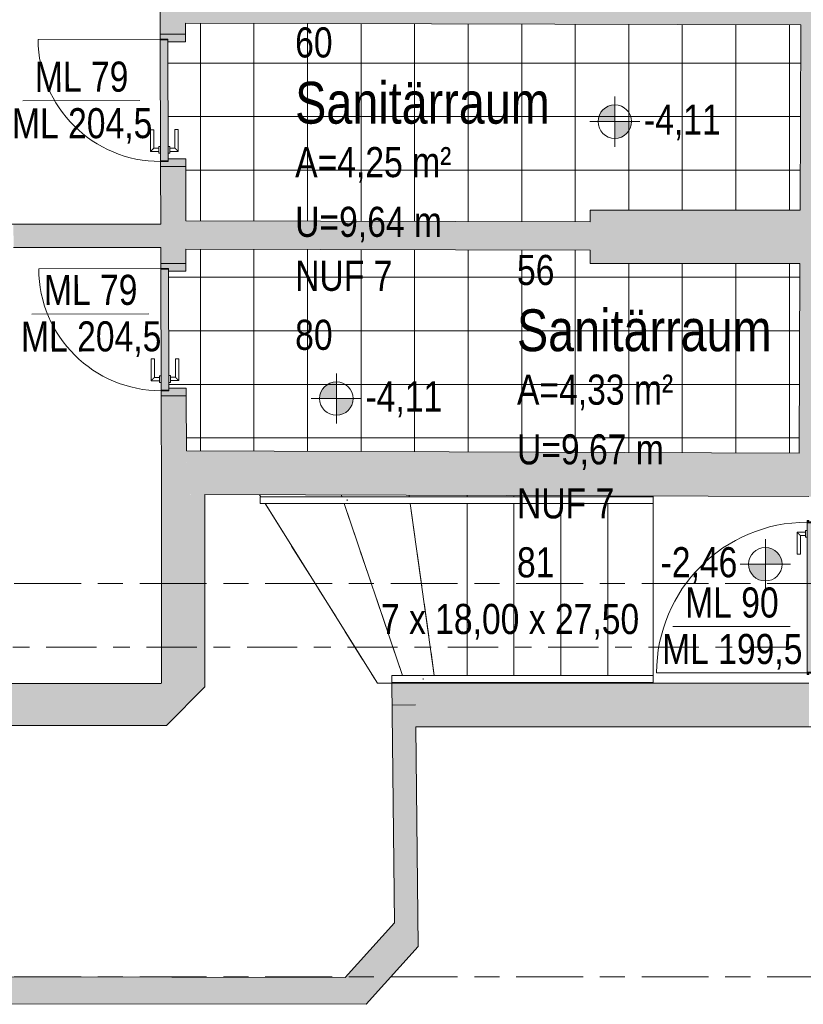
# Model space of a CAD drawing. Header units: metres. Extents: x 2 to 163, y -54 to 869.
# Tile 23 of 78: x 38.17 to 42.85, y -22.5 to -16.61. Entities that reach past the tile are written whole.
import ezdxf

# ---------------------------------------------------------------- set-up
doc = ezdxf.new("R2010")
doc.units = ezdxf.units.M
for name, pattern in [('_Rasterlinie_', [0.75, 0.4, -0.1, 0.15, -0.1]), ('_Schnittlinie_', [0.6, 0.3, -0.1, 0.1, -0.1]), ('_Verdeckte Linien_', [0.3, 0.2, -0.1])]:
    doc.linetypes.add(name, pattern=pattern)
for name, color, linetype, lineweight in [('A_Geländer', 7, 'Continuous', 5), ('A_Geschossdecken', 7, 'Continuous', 5), ('A_Geschossdecken_Oberflächenschraffur', 7, 'Continuous', 5), ('A_Hoehenkoten', 124, 'Continuous', 5), ('A_Raster', 128, 'Continuous', 5), ('A_Raum-Txt', 16, 'Continuous', 5), ('A_Symbol-S_A', 172, 'Continuous', 5), ('A_Treppe', 38, 'Continuous', 5), ('A_Tuer', 128, 'Continuous', 5), ('A_Türen_Element', 128, 'Continuous', 5), ('A_Türen_Rahmen', 128, 'Continuous', 5), ('A_Wand', 244, 'Continuous', 5), ('A_Wand_Schraff', 1, 'Continuous', 5), ('A_Öffnung', 128, 'Continuous', 5), ('Treppe - Beschriftungen', 50, 'Continuous', 5)]:
    doc.layers.add(name, color=color, linetype=linetype, lineweight=lineweight)
doc.styles.add('Arial_1', font='arial.ttf', dxfattribs={"width": 0.8, "height": 0.18})
doc.styles.add('Arial_B', font='txt', dxfattribs={"width": 0.8, "height": 0.25})
pattern_1 = [(0, (56.20742, 4.247), (0, 0.32), []), (90, (56.20742, 4.247), (-0.32, 2e-17), [])]

# ---------------------------------------------------------------- blocks, each defined once
blk = doc.blocks.new('TU DF 1 - Rahmenstock flächenbündig variabel - DL - H - 840 x 2000-8069405-AB-E-1 OK FFB')
at = {"layer": 'A_Tuer', "lineweight": 9}
h = blk.add_hatch(color=253, dxfattribs=at)
h.paths.add_polyline_path([(-0.395, 0.075), (-0.395, -0.075), (-0.35, -0.075), (-0.35, 0.03), (-0.365, 0.03), (-0.365, 0.075), (-0.3946, 0.075)], flags=0)
h.paths.add_polyline_path([(0.35, 0.03), (0.35, -0.075), (0.395, -0.0748), (0.395, 0.075), (0.365, 0.075), (0.365, 0.03)], flags=0)
blk.add_hatch(color=253, dxfattribs=at).paths.add_polyline_path([(-0.361, 0.075), (-0.361, 0.03), (0.361, 0.03), (0.361, 0.075), (-0.2538, 0.075)], flags=0)
at = {"layer": 'A_Tuer', "color": 250, "lineweight": 9}
for p, q in [((-0.305, 0.135), (-0.305, 0.085)), ((-0.175, 0.135), (-0.305, 0.135)), ((-0.305, 0.135), (-0.305, 0.085)), ((-0.175, 0.135), (-0.305, 0.135)), ((-0.175, 0.135), (-0.175, 0.115)), ((-0.175, 0.135), (-0.175, 0.115)), ((-0.395, -0.075), (-0.395, 0.075)), ((-0.315, 0.085), (-0.315, 0.075)), ((-0.315, 0.085), (-0.275, 0.085)), ((-0.285, 0.085), (-0.285, 0.115)), ((-0.285, 0.115), (-0.175, 0.115)), ((-0.285, 0.085), (-0.285, 0.115)), ((-0.285, 0.115), (-0.175, 0.115)), ((-0.275, 0.075), (-0.275, 0.085)), ((0.395, 0.075), (0.395, -0.075)), ((-0.315, 0.03), (-0.315, 0.02)), ((-0.275, 0.02), (-0.315, 0.02)), ((-0.305, 0.02), (-0.305, -0.03)), ((-0.305, 0.02), (-0.305, -0.03)), ((-0.285, -0.01), (-0.285, 0.02)), ((-0.285, -0.01), (-0.285, 0.02)), ((-0.275, 0.02), (-0.275, 0.03)), ((-0.305, -0.03), (-0.175, -0.03)), ((-0.305, -0.03), (-0.175, -0.03)), ((-0.175, -0.01), (-0.285, -0.01)), ((-0.175, -0.01), (-0.285, -0.01)), ((-0.175, -0.01), (-0.175, -0.03)), ((-0.175, -0.01), (-0.175, -0.03))]:
    blk.add_line(p, q, dxfattribs=at)
for points in [[(-0.285, 0.115), (-0.285, 0.115), (-0.2852, 0.1152), (-0.2857, 0.1157), (-0.2863, 0.1163), (-0.2869, 0.1169), (-0.2875, 0.1175), (-0.2881, 0.1181), (-0.2889, 0.1189), (-0.2898, 0.1198), (-0.2906, 0.1206), (-0.2912, 0.1212), (-0.2918, 0.1218), (-0.2924, 0.1224), (-0.293, 0.123), (-0.2937, 0.1237), (-0.2943, 0.1243), (-0.295, 0.125), (-0.2957, 0.1257), (-0.2963, 0.1263), (-0.297, 0.127), (-0.2976, 0.1276), (-0.2982, 0.1282), (-0.2988, 0.1288), (-0.2994, 0.1294), (-0.3, 0.13), (-0.3006, 0.1306), (-0.3013, 0.1313), (-0.3019, 0.1319), (-0.3025, 0.1325), (-0.3031, 0.1331), (-0.3037, 0.1337), (-0.3043, 0.1343), (-0.3048, 0.1348), (-0.305, 0.135), (-0.305, 0.135)], [(-0.285, 0.115), (-0.285, 0.115), (-0.2852, 0.1152), (-0.2857, 0.1157), (-0.2863, 0.1163), (-0.2869, 0.1169), (-0.2875, 0.1175), (-0.2881, 0.1181), (-0.2889, 0.1189), (-0.2898, 0.1198), (-0.2906, 0.1206), (-0.2912, 0.1212), (-0.2918, 0.1218), (-0.2924, 0.1224), (-0.293, 0.123), (-0.2937, 0.1237), (-0.2943, 0.1243), (-0.295, 0.125), (-0.2957, 0.1257), (-0.2963, 0.1263), (-0.297, 0.127), (-0.2976, 0.1276), (-0.2982, 0.1282), (-0.2988, 0.1288), (-0.2994, 0.1294), (-0.3, 0.13), (-0.3006, 0.1306), (-0.3013, 0.1313), (-0.3019, 0.1319), (-0.3025, 0.1325), (-0.3031, 0.1331), (-0.3037, 0.1337), (-0.3043, 0.1343), (-0.3048, 0.1348), (-0.305, 0.135), (-0.305, 0.135)], [(-0.305, -0.03), (-0.305, -0.03), (-0.3048, -0.0298), (-0.3043, -0.0293), (-0.3037, -0.0287), (-0.3031, -0.0281), (-0.3025, -0.0275), (-0.3019, -0.0269), (-0.3011, -0.0261), (-0.3002, -0.0252), (-0.2994, -0.0244), (-0.2988, -0.0238), (-0.2982, -0.0232), (-0.2976, -0.0226), (-0.297, -0.022), (-0.2963, -0.0213), (-0.2957, -0.0207), (-0.295, -0.02), (-0.2943, -0.0193), (-0.2937, -0.0187), (-0.293, -0.018), (-0.2924, -0.0174), (-0.2918, -0.0168), (-0.2912, -0.0162), (-0.2906, -0.0156), (-0.29, -0.015), (-0.2894, -0.0144), (-0.2887, -0.0137), (-0.2881, -0.0131), (-0.2875, -0.0125), (-0.2869, -0.0119), (-0.2863, -0.0113), (-0.2857, -0.0107), (-0.2852, -0.0102), (-0.285, -0.01), (-0.285, -0.01)], [(-0.305, -0.03), (-0.305, -0.03), (-0.3048, -0.0298), (-0.3043, -0.0293), (-0.3037, -0.0287), (-0.3031, -0.0281), (-0.3025, -0.0275), (-0.3019, -0.0269), (-0.3011, -0.0261), (-0.3002, -0.0252), (-0.2994, -0.0244), (-0.2988, -0.0238), (-0.2982, -0.0232), (-0.2976, -0.0226), (-0.297, -0.022), (-0.2963, -0.0213), (-0.2957, -0.0207), (-0.295, -0.02), (-0.2943, -0.0193), (-0.2937, -0.0187), (-0.293, -0.018), (-0.2924, -0.0174), (-0.2918, -0.0168), (-0.2912, -0.0162), (-0.2906, -0.0156), (-0.29, -0.015), (-0.2894, -0.0144), (-0.2887, -0.0137), (-0.2881, -0.0131), (-0.2875, -0.0125), (-0.2869, -0.0119), (-0.2863, -0.0113), (-0.2857, -0.0107), (-0.2852, -0.0102), (-0.285, -0.01), (-0.285, -0.01)]]:
    blk.add_open_spline(points, degree=3, knots=[0, 0, 0, 0, 0.083333, 0.125, 0.166667, 0.208333, 0.229167, 0.25, 0.291667, 0.333333, 0.354167, 0.375, 0.395833, 0.416667, 0.4375, 0.458333, 0.479167, 0.5, 0.520833, 0.541667, 0.5625, 0.583333, 0.604167, 0.625, 0.645833, 0.666667, 0.6875, 0.708333, 0.75, 0.770833, 0.791667, 0.833333, 0.875, 0.916667, 1, 1, 1, 1], dxfattribs=at)
at = {"layer": 'A_Türen_Element', "color": 250, "lineweight": 9}
for p, q in [((-0.361, 0.075), (0.361, 0.075)), ((-0.361, 0.03), (-0.361, 0.075)), ((0.361, 0.075), (0.361, 0.03)), ((0.361, 0.03), (-0.361, 0.03))]:
    blk.add_line(p, q, dxfattribs=at)
at = {"layer": 'A_Türen_Rahmen', "color": 250, "lineweight": 9}
for p, q in [((-0.365, 0.075), (-0.395, 0.075)), ((-0.365, 0.03), (-0.365, 0.075)), ((0.395, 0.075), (0.365, 0.075)), ((0.365, 0.075), (0.365, 0.03)), ((-0.35, 0.03), (-0.365, 0.03)), ((-0.35, -0.075), (-0.35, 0.03)), ((0.365, 0.03), (0.35, 0.03)), ((0.35, 0.03), (0.35, -0.075)), ((-0.395, -0.075), (-0.35, -0.075)), ((0.35, -0.075), (0.395, -0.075))]:
    blk.add_line(p, q, dxfattribs=at)
at = {"layer": 'A_Öffnung', "color": 250, "lineweight": 9}
blk.add_line((0.365, 0.075), (0.365, 0.805), dxfattribs=at)
blk.add_arc((0.365, 0.075), 0.73, 90, 180, dxfattribs=at)
blk = doc.blocks.new('TU DF 1 - Stahl-Eckzarge flächenbündig - DL - 900 x 1980-8580525-AB-E-1 OK FFB')
at = {"layer": 'A_Tuer', "lineweight": 9}
h = blk.add_hatch(color=253, dxfattribs=at)
h.paths.add_polyline_path([(0.46, -0.17), (0.458, -0.17), (0.458, -0.178), (0.452, -0.178), (0.452, -0.133), (0.437, -0.133), (0.437, -0.092), (0.448, -0.092), (0.448, -0.1), (0.45, -0.1), (0.45, -0.09), (0.435, -0.09), (0.435, -0.135), (0.45, -0.135), (0.45, -0.18), (0.46, -0.18)], flags=0)
h.paths.add_polyline_path([(-0.435, -0.135), (-0.435, -0.09), (-0.45, -0.09), (-0.45, -0.1), (-0.448, -0.1), (-0.448, -0.092), (-0.437, -0.092), (-0.437, -0.133), (-0.452, -0.133), (-0.452, -0.178), (-0.458, -0.178), (-0.458, -0.17), (-0.46, -0.17), (-0.46, -0.18), (-0.45, -0.18), (-0.45, -0.135)], flags=0)
blk.add_hatch(color=253, dxfattribs=at).paths.add_polyline_path([(0.446, -0.135), (-0.446, -0.135), (-0.446, -0.18), (0.446, -0.18)], flags=0)
at = {"layer": 'A_Tuer', "color": 250, "lineweight": 9}
for p, q in [((-0.39, -0.075), (-0.39, -0.125)), ((-0.26, -0.075), (-0.39, -0.075)), ((-0.39, -0.075), (-0.39, -0.125)), ((-0.26, -0.075), (-0.39, -0.075)), ((-0.37, -0.125), (-0.37, -0.095)), ((-0.37, -0.095), (-0.26, -0.095)), ((-0.37, -0.125), (-0.37, -0.095)), ((-0.37, -0.095), (-0.26, -0.095)), ((-0.26, -0.075), (-0.26, -0.095)), ((-0.26, -0.075), (-0.26, -0.095)), ((-0.4, -0.125), (-0.4, -0.135)), ((-0.4, -0.125), (-0.36, -0.125)), ((-0.36, -0.135), (-0.36, -0.125)), ((-0.4, -0.18), (-0.4, -0.19)), ((-0.36, -0.19), (-0.4, -0.19)), ((-0.39, -0.19), (-0.39, -0.24)), ((-0.39, -0.19), (-0.39, -0.24)), ((-0.37, -0.22), (-0.37, -0.19)), ((-0.37, -0.22), (-0.37, -0.19)), ((-0.26, -0.22), (-0.37, -0.22)), ((-0.26, -0.22), (-0.37, -0.22)), ((-0.36, -0.19), (-0.36, -0.18)), ((-0.26, -0.22), (-0.26, -0.24)), ((-0.26, -0.22), (-0.26, -0.24)), ((-0.39, -0.24), (-0.26, -0.24)), ((-0.39, -0.24), (-0.26, -0.24))]:
    blk.add_line(p, q, dxfattribs=at)
for points in [[(-0.37, -0.095), (-0.37, -0.095), (-0.3702, -0.0948), (-0.3707, -0.0943), (-0.3713, -0.0937), (-0.3719, -0.0931), (-0.3725, -0.0925), (-0.3731, -0.0919), (-0.3739, -0.0911), (-0.3748, -0.0902), (-0.3756, -0.0894), (-0.3762, -0.0888), (-0.3768, -0.0882), (-0.3774, -0.0876), (-0.378, -0.087), (-0.3787, -0.0863), (-0.3793, -0.0857), (-0.38, -0.085), (-0.3807, -0.0843), (-0.3813, -0.0837), (-0.382, -0.083), (-0.3826, -0.0824), (-0.3832, -0.0818), (-0.3838, -0.0812), (-0.3844, -0.0806), (-0.385, -0.08), (-0.3856, -0.0794), (-0.3863, -0.0787), (-0.3869, -0.0781), (-0.3875, -0.0775), (-0.3881, -0.0769), (-0.3887, -0.0763), (-0.3893, -0.0757), (-0.3898, -0.0752), (-0.39, -0.075), (-0.39, -0.075)], [(-0.37, -0.095), (-0.37, -0.095), (-0.3702, -0.0948), (-0.3707, -0.0943), (-0.3713, -0.0937), (-0.3719, -0.0931), (-0.3725, -0.0925), (-0.3731, -0.0919), (-0.3739, -0.0911), (-0.3748, -0.0902), (-0.3756, -0.0894), (-0.3762, -0.0888), (-0.3768, -0.0882), (-0.3774, -0.0876), (-0.378, -0.087), (-0.3787, -0.0863), (-0.3793, -0.0857), (-0.38, -0.085), (-0.3807, -0.0843), (-0.3813, -0.0837), (-0.382, -0.083), (-0.3826, -0.0824), (-0.3832, -0.0818), (-0.3838, -0.0812), (-0.3844, -0.0806), (-0.385, -0.08), (-0.3856, -0.0794), (-0.3863, -0.0787), (-0.3869, -0.0781), (-0.3875, -0.0775), (-0.3881, -0.0769), (-0.3887, -0.0763), (-0.3893, -0.0757), (-0.3898, -0.0752), (-0.39, -0.075), (-0.39, -0.075)], [(-0.39, -0.24), (-0.39, -0.24), (-0.3898, -0.2398), (-0.3893, -0.2393), (-0.3887, -0.2387), (-0.3881, -0.2381), (-0.3875, -0.2375), (-0.3869, -0.2369), (-0.3861, -0.2361), (-0.3852, -0.2352), (-0.3844, -0.2344), (-0.3838, -0.2338), (-0.3832, -0.2332), (-0.3826, -0.2326), (-0.382, -0.232), (-0.3813, -0.2313), (-0.3807, -0.2307), (-0.38, -0.23), (-0.3793, -0.2293), (-0.3787, -0.2287), (-0.378, -0.228), (-0.3774, -0.2274), (-0.3768, -0.2268), (-0.3762, -0.2262), (-0.3756, -0.2256), (-0.375, -0.225), (-0.3744, -0.2244), (-0.3737, -0.2237), (-0.3731, -0.2231), (-0.3725, -0.2225), (-0.3719, -0.2219), (-0.3713, -0.2213), (-0.3707, -0.2207), (-0.3702, -0.2202), (-0.37, -0.22), (-0.37, -0.22)], [(-0.39, -0.24), (-0.39, -0.24), (-0.3898, -0.2398), (-0.3893, -0.2393), (-0.3887, -0.2387), (-0.3881, -0.2381), (-0.3875, -0.2375), (-0.3869, -0.2369), (-0.3861, -0.2361), (-0.3852, -0.2352), (-0.3844, -0.2344), (-0.3838, -0.2338), (-0.3832, -0.2332), (-0.3826, -0.2326), (-0.382, -0.232), (-0.3813, -0.2313), (-0.3807, -0.2307), (-0.38, -0.23), (-0.3793, -0.2293), (-0.3787, -0.2287), (-0.378, -0.228), (-0.3774, -0.2274), (-0.3768, -0.2268), (-0.3762, -0.2262), (-0.3756, -0.2256), (-0.375, -0.225), (-0.3744, -0.2244), (-0.3737, -0.2237), (-0.3731, -0.2231), (-0.3725, -0.2225), (-0.3719, -0.2219), (-0.3713, -0.2213), (-0.3707, -0.2207), (-0.3702, -0.2202), (-0.37, -0.22), (-0.37, -0.22)]]:
    blk.add_open_spline(points, degree=3, knots=[0, 0, 0, 0, 0.083333, 0.125, 0.166667, 0.208333, 0.229167, 0.25, 0.291667, 0.333333, 0.354167, 0.375, 0.395833, 0.416667, 0.4375, 0.458333, 0.479167, 0.5, 0.520833, 0.541667, 0.5625, 0.583333, 0.604167, 0.625, 0.645833, 0.666667, 0.6875, 0.708333, 0.75, 0.770833, 0.791667, 0.833333, 0.875, 0.916667, 1, 1, 1, 1], dxfattribs=at)
at = {"layer": 'A_Türen_Element', "color": 250, "lineweight": 9}
for p, q in [((0.446, -0.135), (-0.446, -0.135)), ((-0.446, -0.135), (-0.446, -0.18)), ((0.446, -0.18), (0.446, -0.135)), ((-0.446, -0.18), (0.446, -0.18))]:
    blk.add_line(p, q, dxfattribs=at)
at = {"layer": 'A_Türen_Rahmen', "color": 250, "lineweight": 9}
for p, q in [((-0.45, -0.09), (-0.435, -0.09)), ((-0.45, -0.1), (-0.45, -0.09)), ((-0.448, -0.1), (-0.45, -0.1)), ((-0.448, -0.092), (-0.448, -0.1)), ((-0.437, -0.092), (-0.448, -0.092)), ((-0.437, -0.133), (-0.437, -0.092)), ((-0.435, -0.09), (-0.435, -0.135)), ((0.435, -0.09), (0.45, -0.09)), ((0.435, -0.135), (0.435, -0.09)), ((0.437, -0.092), (0.437, -0.133)), ((0.448, -0.092), (0.437, -0.092)), ((0.448, -0.1), (0.448, -0.092)), ((0.45, -0.1), (0.448, -0.1)), ((0.45, -0.09), (0.45, -0.1)), ((-0.46, -0.17), (-0.458, -0.17)), ((-0.46, -0.18), (-0.46, -0.17)), ((-0.458, -0.17), (-0.458, -0.178)), ((-0.452, -0.133), (-0.437, -0.133)), ((-0.452, -0.178), (-0.452, -0.133)), ((-0.45, -0.135), (-0.45, -0.18)), ((-0.435, -0.135), (-0.45, -0.135)), ((0.45, -0.135), (0.435, -0.135)), ((0.437, -0.133), (0.452, -0.133)), ((0.45, -0.18), (0.45, -0.135)), ((0.452, -0.133), (0.452, -0.178)), ((0.458, -0.17), (0.46, -0.17)), ((0.458, -0.178), (0.458, -0.17)), ((0.46, -0.17), (0.46, -0.18)), ((-0.45, -0.18), (-0.46, -0.18)), ((-0.458, -0.178), (-0.452, -0.178)), ((0.46, -0.18), (0.45, -0.18)), ((0.452, -0.178), (0.458, -0.178))]:
    blk.add_line(p, q, dxfattribs=at)
at = {"layer": 'A_Öffnung', "color": 250, "lineweight": 9}
blk.add_line((0.45, -0.18), (0.45, -1.08), dxfattribs=at)
blk.add_arc((0.45, -0.18), 0.9, 180, 270, dxfattribs=at)
blk = doc.blocks.new('Typ des oberen Holms - Oberer Geländerholm_Innen_-8098315-AB-E-1 OK FFB')
at = {"layer": 'A_Geländer', "color": 250, "lineweight": 9}
for p, q in [((-16.2682, -20.5332), (-16.4887, -20.5332)), ((-16.4887, -20.5732), (-16.2682, -20.5732)), ((-16.3015, -20.5512), (-16.3015, -20.5553))]:
    blk.add_line(p, q, dxfattribs=at)
at = {"layer": 'A_Geländer', "color": 250, "lineweight": 9, "flags": 128}
blk.add_lwpolyline([(-16.4887, -20.5551), (-16.4887, -20.5532), (-16.4887, -20.5514)], dxfattribs=at)
blk = doc.blocks.new('Typ des oberen Holms - Oberer Geländerholm_Innen_-V10-AB-E-1 OK FFB')
at = {"layer": 'A_Geländer', "color": 250, "lineweight": 9}
for p, q in [((-16.4887, -20.5332), (-16.4887, -20.5732)), ((-16.4887, -20.5332), (-15.1987, -20.5332)), ((-15.1987, -20.5332), (-14.9266, -20.5332)), ((-14.9266, -20.5332), (-14.9266, -20.5732)), ((-16.4887, -20.5732), (-15.1987, -20.5732)), ((-15.1987, -20.5732), (-14.9266, -20.5732))]:
    blk.add_line(p, q, dxfattribs=at)
blk = doc.blocks.new('Typ des oberen Holms - Oberer Geländerholm_Innen_-8098327-AB-E-1 OK FFB')
at = {"layer": 'A_Geländer', "color": 250, "lineweight": 9}
for p, q in [((-16.7113, -19.4642), (-17.2748, -19.4642)), ((-17.2748, -19.5042), (-16.7113, -19.5042))]:
    blk.add_line(p, q, dxfattribs=at)
at = {"layer": 'A_Geländer', "color": 250, "lineweight": 9, "flags": 128}
for points in [[(-17.2748, -19.4863), (-17.2748, -19.4842), (-17.2748, -19.4821)], [(-16.7551, -19.4803), (-16.7559, -19.4842), (-16.7551, -19.4881)]]:
    blk.add_lwpolyline(points, dxfattribs=at)
blk = doc.blocks.new('Typ des oberen Holms - Oberer Geländerholm_Innen_-V11-AB-E-1 OK FFB')
at = {"layer": 'A_Geländer', "color": 250, "lineweight": 9}
for p, q in [((-17.2748, -19.4642), (-17.2748, -19.5042)), ((-17.2748, -19.4642), (-15.1195, -19.4642)), ((-15.1195, -19.4642), (-14.9266, -19.4642)), ((-14.9266, -19.4642), (-14.9266, -19.5042)), ((-17.2748, -19.5042), (-15.1195, -19.5042)), ((-15.1195, -19.5042), (-14.9266, -19.5042))]:
    blk.add_line(p, q, dxfattribs=at)
blk = doc.blocks.new('Beschriftung Türen DL oder ML - Durchgangslichte mit Kennzeichen-6113498-AB-E-1 OK FFB')
at = {"layer": 'A_Tuer'}
blk.add_line((0, 0.003493), (0, -0.003507), dxfattribs=at)
blk = doc.blocks.new('Höhenkoten - Kreuz gefüllt-6114407-AB-E-1 OK FFB')
at = {"layer": 'A_Hoehenkoten'}
h = blk.add_hatch(color=256, dxfattribs=at)
edge = h.paths.add_edge_path(flags=0)
edge.add_line((0.001, 0.0014), (0, 0.0014))
edge.add_line((0, 0.0014), (0, 0.0024))
edge.add_arc((0, 0.0014), 0.001, 0, 90, ccw=False)
h = blk.add_hatch(color=256, dxfattribs=at)
edge = h.paths.add_edge_path(flags=0)
edge.add_line((-0.001, 0.0014), (0, 0.0014))
edge.add_line((0, 0.0014), (0, 0.0004))
edge.add_arc((0, 0.0014), 0.001, 180, 270, ccw=False)
for p, q in [((0, 0.0029), (0, -0.0001)), ((0, 0.0014), (0, 0.0024)), ((0, 0.0024), (0, 0.0014)), ((0, 0.0024), (0, 0.0014)), ((0, 0.0014), (0, 0.0024)), ((-0.0015, 0.0014), (0.0015, 0.0014)), ((-0.001, 0.0014), (0, 0.0014)), ((0, 0.0014), (-0.001, 0.0014)), ((0, 0.0014), (-0.001, 0.0014)), ((-0.001, 0.0014), (0, 0.0014)), ((0.001, 0.0014), (0, 0.0014)), ((0, 0.0014), (0, 0.0004)), ((0, 0.0004), (0, 0.0014)), ((0, 0.0014), (0.001, 0.0014)), ((0, 0.0014), (0.001, 0.0014)), ((0.001, 0.0014), (0, 0.0014)), ((0, 0.0014), (0, 0.0004)), ((0, 0.0004), (0, 0.0014))]:
    blk.add_line(p, q, dxfattribs=at)
for start, end in [(90, 180), (90, 180), (360, 90), (360, 90), (180, 270), (180, 270), (270, 0), (270, 360)]:
    blk.add_arc((0, 0.0014), 0.001, start, end, dxfattribs=at)

msp = doc.modelspace()

# ---------------------------------------------------------------- hatches: boundary and pattern name
at = {"layer": 'A_Geschossdecken_Oberflächenschraffur'}
h = msp.add_hatch(dxfattribs=at)
h.set_pattern_fill('FP_1', color=9, style=0, pattern_type=2)
h.set_pattern_definition(pattern_1)
h.paths.add_polyline_path([(41.5768, -17.8211), (41.5774, -17.7511), (42.831, -17.7511), (42.8355, -16.6435), (39.1578, -16.634), (39.1576, -16.7452), (39.0529, -16.7455), (39.0548, -17.3705), (39.0646, -17.3712), (39.0646, -17.3805), (39.0946, -17.3804), (39.0949, -17.2704), (39.1143, -17.2704), (39.1143, -17.4003), (39.0646, -17.4005), (39.0646, -17.4105), (39.0547, -17.4105), (39.0548, -17.4455), (39.1598, -17.4452), (39.1612, -17.8156), (39.4549, -17.8163)], flags=0)
h.paths.add_polyline_path([(39.0099, -17.4606), (39.0548, -17.4605), (39.0548, -17.4565), (39.0099, -17.4566), (39.0099, -17.4605)], flags=0)
h.paths.add_polyline_path([(39.0099, -16.7346), (39.0529, -16.7345), (39.0529, -16.7305), (39.0099, -16.7306), (39.0099, -16.7345)], flags=0)
h = msp.add_hatch(dxfattribs=at)
h.set_pattern_fill('FP_1', color=9, style=0, pattern_type=2)
h.set_pattern_definition(pattern_1)
h.paths.add_polyline_path([(41.5768, -17.8211), (41.5774, -17.7511), (42.831, -17.7511), (42.8355, -16.6435), (39.1578, -16.634), (39.1576, -16.7452), (39.0529, -16.7455), (39.0548, -17.3705), (39.0646, -17.3712), (39.0646, -17.3805), (39.0946, -17.3804), (39.0949, -17.2704), (39.1143, -17.2704), (39.1143, -17.4003), (39.0646, -17.4005), (39.0646, -17.4105), (39.0547, -17.4105), (39.0548, -17.4455), (39.1598, -17.4452), (39.1612, -17.8156), (39.4549, -17.8163)], flags=0)
h.paths.add_polyline_path([(39.0099, -17.4606), (39.0548, -17.4605), (39.0548, -17.4565), (39.0099, -17.4566), (39.0099, -17.4605)], flags=0)
h.paths.add_polyline_path([(39.0099, -16.7346), (39.0529, -16.7345), (39.0529, -16.7305), (39.0099, -16.7306), (39.0099, -16.7345)], flags=0)
h = msp.add_hatch(dxfattribs=at)
h.set_pattern_fill('FP_1', color=9, style=0, pattern_type=2)
h.set_pattern_definition(pattern_1)
h.paths.add_polyline_path([(42.825, -19.2034), (42.8297, -18.0711), (41.5768, -18.0711), (41.5768, -17.9911), (39.1614, -17.9856), (39.1612, -18.1152), (39.0565, -18.1155), (39.0583, -18.7405), (39.0681, -18.7412), (39.0682, -18.7505), (39.0981, -18.7504), (39.0985, -18.6404), (39.1179, -18.6404), (39.1179, -18.7703), (39.0682, -18.7705), (39.0682, -18.7805), (39.0582, -18.7805), (39.0584, -18.8155), (39.1633, -18.8152), (39.165, -19.1906), (42.8239, -19.2034)], flags=0)
h.paths.add_polyline_path([(39.0134, -18.8306), (39.0584, -18.8305), (39.0583, -18.8265), (39.0134, -18.8266), (39.0134, -18.8305)], flags=0)
h.paths.add_polyline_path([(39.0134, -18.1046), (39.0565, -18.1045), (39.0565, -18.1005), (39.0134, -18.1006), (39.0134, -18.1045)], flags=0)
h = msp.add_hatch(dxfattribs=at)
h.set_pattern_fill('FP_1', color=9, style=0, pattern_type=2)
h.set_pattern_definition(pattern_1)
h.paths.add_polyline_path([(42.825, -19.2034), (42.8297, -18.0711), (41.5768, -18.0711), (41.5768, -17.9911), (39.1614, -17.9856), (39.1612, -18.1152), (39.0565, -18.1155), (39.0583, -18.7405), (39.0681, -18.7412), (39.0682, -18.7505), (39.0981, -18.7504), (39.0985, -18.6404), (39.1179, -18.6404), (39.1179, -18.7703), (39.0682, -18.7705), (39.0682, -18.7805), (39.0582, -18.7805), (39.0584, -18.8155), (39.1633, -18.8152), (39.165, -19.1906), (42.8239, -19.2034)], flags=0)
h.paths.add_polyline_path([(39.0134, -18.8306), (39.0584, -18.8305), (39.0583, -18.8265), (39.0134, -18.8266), (39.0134, -18.8305)], flags=0)
h.paths.add_polyline_path([(39.0134, -18.1046), (39.0565, -18.1045), (39.0565, -18.1005), (39.0134, -18.1006), (39.0134, -18.1045)], flags=0)
at = {"layer": 'A_Wand_Schraff', "lineweight": 9}
h = msp.add_hatch(color=253, dxfattribs=at)
h.paths.add_polyline_path([(43.2239, -19.4647), (43.2369, -16.3241), (42.8369, -16.3225), (42.8239, -19.4634), (42.8839, -19.4636)], flags=0)
h.paths.add_polyline_path([(43.2403, -15.4841), (43.2413, -15.2545), (42.8413, -15.2556), (42.8403, -15.4825)], flags=0)
for points in [[(42.8355, -16.6435), (42.8363, -16.4635), (39.0072, -16.4534), (39.0076, -16.6334), (42.6886, -16.6431)], [(41.6107, -18.0711), (42.8297, -18.0711), (42.831, -17.7511), (41.5768, -17.7511), (41.5768, -18.0711)], [(41.577, -17.9911), (41.5774, -17.8211), (39.1607, -17.8156), (39.1612, -17.9856), (39.4549, -17.9863)], [(39.0111, -17.9756), (39.0108, -17.8356), (38.1297, -17.8356), (38.1315, -17.9756), (38.377, -17.9756)], [(42.8239, -19.4634), (42.825, -19.2034), (39.1643, -19.1906), (39.165, -19.4506), (42.6886, -19.4629)], [(39.0143, -20.5773), (39.2744, -20.3171), (39.275, -19.451), (39.015, -19.4501), (39.0146, -20.0128)], [(38.7614, -20.8302), (39.0443, -20.8302), (39.2743, -20.6002), (39.2744, -20.3171), (39.0114, -20.5802)], [(38.7614, -20.8302), (39.0114, -20.5802), (32.7537, -20.5802), (32.7516, -20.8302), (37.2991, -20.8302)], [(40.4103, -22.3054), (40.5486, -22.1517), (40.5317, -20.5786), (40.3917, -20.5786), (40.4087, -22.1577)], [(42.8839, -20.8386), (42.8839, -20.5786), (40.5317, -20.5786), (40.5345, -20.8386), (41.6107, -20.8386)], [(40.4103, -22.3054), (40.5486, -22.1517), (40.5328, -20.7079), (40.3931, -20.7094), (40.4087, -22.1577)], [(40.247, -22.3372), (40.4087, -22.1577), (40.4071, -22.01), (40.1127, -22.337)], [(40.3814, -22.3374), (40.4103, -22.3054), (40.4087, -22.1577), (40.247, -22.3372)], [(40.2376, -22.4972), (40.3814, -22.3374), (30.4927, -22.3221), (30.3408, -22.4818), (39.4549, -22.496)]]:
    msp.add_hatch(color=253, dxfattribs=at).paths.add_polyline_path(points, flags=0)
h = msp.add_hatch(color=253, dxfattribs=at)
h.paths.add_polyline_path([(39.165, -19.4506), (39.1634, -18.8602), (39.0134, -18.8606), (39.015, -19.4501)], flags=0)
h.paths.add_polyline_path([(39.0114, -18.0706), (39.1614, -18.0702), (39.1599, -17.4902), (39.0099, -17.4906), (39.0111, -17.9756)], flags=0)
h.paths.add_polyline_path([(39.0078, -16.7006), (39.1578, -16.7002), (39.1576, -16.6338), (39.0076, -16.6334)], flags=0)

# ---------------------------------------------------------------- linework, layer by layer
at = {"layer": 'A_Geschossdecken', "color": 253, "lineweight": 9}
for p, q in [((39.1578, -16.6338), (39.1578, -16.7002)), ((39.0099, -16.7306), (39.0099, -16.7346)), ((39.0108, -16.7346), (39.0108, -16.7306)), ((39.0099, -17.4566), (39.0099, -17.4606)), ((39.0108, -17.4606), (39.0108, -17.4566)), ((39.1614, -17.9856), (39.1614, -18.0702)), ((39.0115, -18.1046), (39.0115, -18.1006)), ((39.0134, -18.1006), (39.0134, -18.1046)), ((39.0134, -18.8306), (39.0133, -18.8266)), ((39.0134, -18.8266), (39.0134, -18.8306)), ((41.9538, -19.4603), (41.9538, -19.4642)), ((41.9538, -19.5042), (41.9538, -20.5332)), ((41.9538, -20.5732), (41.9538, -20.5786))]:
    msp.add_line(p, q, dxfattribs=at)
at = {"layer": 'A_Raster', "linetype": '_Rasterlinie_', "lineweight": 9}
for p, q in [((87.2847, -19.9826), (15.4272, -19.9826)), ((87.2847, -22.3326), (15.4272, -22.3326))]:
    msp.add_line(p, q, dxfattribs=at)
at = {"layer": 'A_Symbol-S_A', "linetype": '_Schnittlinie_', "lineweight": 9}
msp.add_line((22.7262, -20.3624), (86.0189, -20.3624), dxfattribs=at)
at = {"layer": 'A_Treppe', "color": 250, "lineweight": 9}
for p, q in [((39.6015, -19.4522), (39.609, -19.4642)), ((40.0901, -19.4539), (40.0936, -19.4642)), ((40.4946, -19.4553), (40.4958, -19.4642)), ((40.8417, -19.4565), (40.8417, -19.4642)), ((41.1217, -19.4574), (41.1217, -19.4642)), ((41.4017, -19.4584), (41.4017, -19.4642)), ((41.6817, -19.4594), (41.6817, -19.4642)), ((41.9538, -19.4603), (41.9538, -19.4642)), ((39.634, -19.5042), (40.3054, -20.5786)), ((40.1071, -19.5042), (40.4557, -20.5332)), ((40.5014, -19.5042), (40.6453, -20.5332)), ((40.8417, -19.5042), (40.8417, -20.5332)), ((41.1217, -19.5042), (41.1217, -20.5332)), ((41.4017, -19.5042), (41.4017, -20.5332)), ((41.6817, -19.5042), (41.6817, -20.5332)), ((41.9538, -19.5042), (41.9538, -20.5332)), ((40.3054, -20.5786), (40.3917, -20.5786)), ((40.4693, -20.5732), (40.4711, -20.5786)), ((40.6509, -20.5732), (40.6516, -20.5786)), ((40.8417, -20.5732), (40.8417, -20.5786)), ((41.1217, -20.5732), (41.1217, -20.5786)), ((41.4017, -20.5732), (41.4017, -20.5786)), ((41.6817, -20.5732), (41.6817, -20.5786)), ((41.9538, -20.5732), (41.9538, -20.5786))]:
    msp.add_line(p, q, dxfattribs=at)
at = {"layer": 'A_Treppe', "color": 250, "linetype": '_Verdeckte Linien_', "lineweight": 9}
for p, q in [((39.6015, -19.4522), (39.609, -19.4642)), ((40.0901, -19.4539), (40.0936, -19.4642)), ((40.4946, -19.4553), (40.4958, -19.4642)), ((40.8417, -19.4565), (40.8417, -19.4642)), ((41.1217, -19.4574), (41.1217, -19.4642)), ((41.4017, -19.4584), (41.4017, -19.4642)), ((41.6817, -19.4594), (41.6817, -19.4642)), ((39.634, -19.5042), (40.3054, -20.5786)), ((40.1071, -19.5042), (40.4557, -20.5332)), ((40.5014, -19.5042), (40.6453, -20.5332)), ((40.8417, -19.5042), (40.8417, -20.5332)), ((41.1217, -19.5042), (41.1217, -20.5332)), ((41.4017, -19.5042), (41.4017, -20.5332)), ((41.6817, -19.5042), (41.6817, -20.5332)), ((40.3054, -20.5786), (40.3917, -20.5786)), ((40.4693, -20.5732), (40.4711, -20.5786)), ((40.6509, -20.5732), (40.6516, -20.5786)), ((40.8417, -20.5732), (40.8417, -20.5786)), ((41.1217, -20.5732), (41.1217, -20.5786)), ((41.4017, -20.5732), (41.4017, -20.5786)), ((41.6817, -20.5732), (41.6817, -20.5786))]:
    msp.add_line(p, q, dxfattribs=at)
at = {"layer": 'A_Wand', "color": 250, "lineweight": 9}
for p, q in [((39.0072, -16.4534), (39.0078, -16.7006)), ((39.1576, -16.6338), (42.8355, -16.6435)), ((39.1578, -16.7002), (39.1576, -16.6338)), ((42.8355, -16.6435), (42.831, -17.7511)), ((39.0078, -16.7006), (39.1578, -16.7002)), ((39.1599, -17.4902), (39.0099, -17.4906)), ((39.0099, -17.4906), (39.0108, -17.8356)), ((39.1607, -17.8156), (39.1599, -17.4902)), ((42.831, -17.7511), (41.5768, -17.7511)), ((41.5768, -17.7511), (41.5768, -17.8211)), ((39.1607, -17.8156), (41.5774, -17.8211)), ((39.0108, -17.8356), (38.0097, -17.8356)), ((38.1315, -17.9756), (39.0111, -17.9756)), ((39.0111, -17.9756), (39.0114, -18.0706)), ((39.1614, -18.0702), (39.1612, -17.9856)), ((41.577, -17.9911), (39.1612, -17.9856)), ((41.5768, -17.9911), (41.5768, -18.0711)), ((39.0114, -18.0706), (39.1614, -18.0702)), ((41.5768, -18.0711), (42.8297, -18.0711)), ((42.8297, -18.0711), (42.825, -19.2034)), ((39.1634, -18.8602), (39.0134, -18.8606)), ((39.0134, -18.8606), (39.015, -19.4501)), ((39.1643, -19.1906), (39.1634, -18.8602)), ((42.825, -19.2034), (39.1643, -19.1906)), ((39.015, -19.4501), (39.0143, -20.5773)), ((39.2743, -20.6002), (39.275, -19.451)), ((39.275, -19.451), (42.8839, -19.4636)), ((39.0114, -20.5802), (35.7412, -20.5802)), ((39.0143, -20.5773), (39.0114, -20.5802)), ((42.8839, -20.5786), (40.3917, -20.5786)), ((40.3917, -20.5786), (40.4071, -22.01)), ((39.0443, -20.8302), (39.2743, -20.6002)), ((40.5331, -20.7079), (40.3931, -20.7094)), ((29.8745, -20.8302), (39.0443, -20.8302)), ((40.5486, -22.1517), (40.5345, -20.8386)), ((40.5345, -20.8386), (49.2381, -20.8386)), ((40.4071, -22.01), (40.1127, -22.337)), ((40.2376, -22.4972), (40.5486, -22.1517)), ((40.1127, -22.337), (30.4927, -22.3221)), ((30.5612, -22.4822), (40.2376, -22.4972))]:
    msp.add_line(p, q, dxfattribs=at)

# ---------------------------------------------------------------- block references
at = {"layer": 'A_Geländer', "color": 250, "lineweight": 9}
for name in ['Typ des oberen Holms - Oberer Geländerholm_Innen_-8098327-AB-E-1 OK FFB', 'Typ des oberen Holms - Oberer Geländerholm_Innen_-V11-AB-E-1 OK FFB', 'Typ des oberen Holms - Oberer Geländerholm_Innen_-8098315-AB-E-1 OK FFB', 'Typ des oberen Holms - Oberer Geländerholm_Innen_-V10-AB-E-1 OK FFB']:
    msp.add_blockref(name, (56.8804, 0), dxfattribs=at)
at = {"layer": 'A_Hoehenkoten', "extrusion": (0, 0, -1), "xscale": 99.99999999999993, "yscale": 99.99999999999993, "zscale": 99.99999999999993}
for p in [(-41.7243, -17.3624), (-40.0602, -19.0174)]:
    msp.add_blockref('Höhenkoten - Kreuz gefüllt-6114407-AB-E-1 OK FFB', p, dxfattribs=at)
at = {"layer": 'A_Hoehenkoten', "xscale": 99.99999999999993, "yscale": 99.99999999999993, "zscale": 99.99999999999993}
msp.add_blockref('Höhenkoten - Kreuz gefüllt-6114407-AB-E-1 OK FFB', (42.6238, -20.0075), dxfattribs=at)
at = {"layer": 'A_Tuer', "color": 250, "lineweight": 9}
for name, p, rotation in [('TU DF 1 - Rahmenstock flächenbündig variabel - DL - H - 840 x 2000-8069405-AB-E-1 OK FFB', (39.0838, -17.0954), 90.14890825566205), ('TU DF 1 - Rahmenstock flächenbündig variabel - DL - H - 840 x 2000-8069405-AB-E-1 OK FFB', (39.0874, -18.4654), 90.14890825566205), ('TU DF 1 - Stahl-Eckzarge flächenbündig - DL - 900 x 1980-8580525-AB-E-1 OK FFB', (43.0539, -20.0664), 269.9999999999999)]:
    msp.add_blockref(name, p, dxfattribs=dict(at, rotation=rotation))
at = {"layer": 'A_Tuer'}
for p, xscale, yscale, zscale, rotation in [((38.5363, -17.0973), 99.99999999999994, 99.99999999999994, 99.99999999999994, 270.1489082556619), ((38.5903, -18.3713), 99.99999999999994, 99.99999999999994, 99.99999999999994, 270.1489082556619), ((42.4221, -20.2391), 99.99999999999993, 99.99999999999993, 99.99999999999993, 270)]:
    msp.add_blockref('Beschriftung Türen DL oder ML - Durchgangslichte mit Kennzeichen-6113498-AB-E-1 OK FFB', p, dxfattribs=dict(at, xscale=xscale, yscale=yscale, zscale=zscale, rotation=rotation))

# ---------------------------------------------------------------- texts
at = {"layer": 'A_Hoehenkoten', "char_height": 0.18, "width": 0.542095, "attachment_point": 1, "line_spacing_factor": 0.941778, "style": 'Arial_1'}
for s, insert in [('-4,11', (41.8984, -17.1203)), ('-4,11', (40.2343, -18.7752)), ('-2,46', (41.9979, -19.7653))]:
    msp.add_mtext(s, dxfattribs=dict(at, insert=insert))
at = {"layer": 'A_Raum-Txt', "attachment_point": 1}
for s, insert, char_height, width, style in [('60', (39.8138, -16.6592), 0.18, 0.269367, 'Arial_1'), ('Sanitärraum', (39.8138, -16.9846), 0.25, 1.975358, 'Arial_B'), ('A=4,25 m²', (39.8138, -17.3744), 0.18, 1.109535, 'Arial_1'), ('U=9,64 m', (39.8138, -17.7311), 0.18, 1.0454, 'Arial_1'), ('NUF 7', (39.8138, -18.0537), 0.18, 0.692658, 'Arial_1'), ('56', (41.1395, -18.0188), 0.18, 0.269367, 'Arial_1'), ('Sanitärraum', (41.1395, -18.3442), 0.25, 1.975358, 'Arial_B'), ('80', (39.8138, -18.4064), 0.18, 0.269367, 'Arial_1'), ('A=4,33 m²', (41.1395, -18.7341), 0.18, 1.109535, 'Arial_1'), ('Vorraum', (37.0592, -19.0074), 0.25, 1.391729, 'Arial_B'), ('U=9,67 m', (41.1395, -19.0907), 0.18, 1.0454, 'Arial_1'), ('NUF 7', (41.1395, -19.4134), 0.18, 0.692658, 'Arial_1'), ('81', (41.1395, -19.766), 0.18, 0.269367, 'Arial_1')]:
    msp.add_mtext(s, dxfattribs=dict(at, insert=insert, char_height=char_height, width=width, style=style))
at = {"layer": 'A_Tuer', "char_height": 0.18, "attachment_point": 1, "style": 'Arial_1'}
for s, insert, width in [('ML 204,5', (40.1666, -16.2172), 1.000506), ('ML 90', (42.1444, -20.006), 0.667004), ('ML 199,5', (42.0069, -20.2838), 1.000506)]:
    msp.add_mtext(s, dxfattribs=dict(at, insert=insert, width=width))
at = {"layer": 'A_Tuer', "char_height": 0.18, "attachment_point": 1, "rotation": 0.14891, "style": 'Arial_1'}
for s, insert, width in [('ML 79', (38.2581, -16.8649), 0.667004), ('ML 204,5', (38.1212, -17.1431), 1.000506), ('ML 79', (38.3121, -18.1389), 0.667004), ('ML 204,5', (38.1752, -18.4171), 1.000506)]:
    msp.add_mtext(s, dxfattribs=dict(at, insert=insert, width=width))
at = {"layer": 'Treppe - Beschriftungen', "color": 7, "insert": (40.3266, -20.1045), "char_height": 0.18, "width": 1.81502, "attachment_point": 1, "style": 'Arial_1'}
msp.add_mtext('7 x 18,00 x 27,50', dxfattribs=at)

doc.saveas('drawing.dxf')
